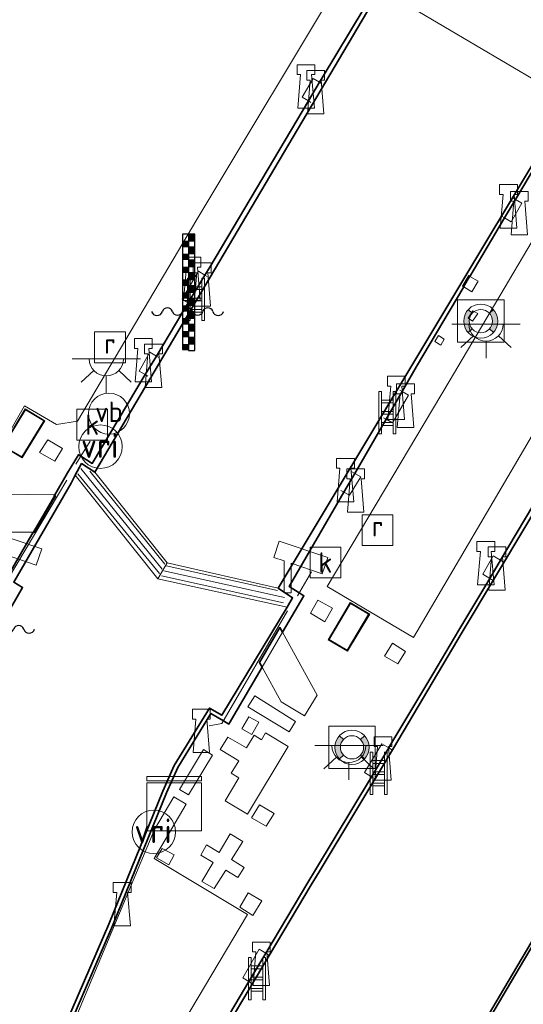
# Model space of a CAD drawing. Header units: metres. Extents: x 185049 to 189876, y 349292 to 352302.
# Tile 156 of 256: x 189289 to 189325, y 350255 to 350328. Entities that reach past the tile are written whole.
import ezdxf
from ezdxf.enums import TextEntityAlignment as Align

# ---------------------------------------------------------------- set-up
doc = ezdxf.new("R2010")
doc.units = ezdxf.units.M
for name, color, linetype, lineweight in [('B-WE-GK-KADEMUUR-GV', 150, 'Continuous', 35), ('B-WE-GR-GRAS-GV', 60, 'Continuous', 13), ('B-WE-IE-MEUBILAIR_WATERWEGMEUBILAIR-S', 150, 'Continuous', 25), ('B-WE-IE-MEUBILAIR_WEGMEUBILAIR-S', 7, 'Continuous', 25), ('B-WE-IE-TERREINAFSCHEIDING_KUNSTMATIG_HEKWERK-G', 20, 'IE-TERREINAFSCHEIDING-KUNSTMATIG', 18), ('B-WE-KG-KADASTRAAL_DAKRAND-G', 170, 'Continuous', 18), ('B-WE-KL-DATA-S', 90, 'Continuous', 25), ('B-WE-KL-ET_LS_OV_LICHTPUNT-S', 190, 'Continuous', 25), ('B-WE-KW-KUNSTWERK_SLUIS-G', 170, 'Continuous', 18), ('B-WE-KW-KUNSTWERK_SLUIS-GV', 170, 'Continuous', 18), ('B-WE-KW-KUNSTWERK_SLUIS_SCHUTSLUIS-GV', 170, 'Continuous', 18), ('B-WE-OB-OEVERVOORZIENING-G', 7, 'Continuous', 18), ('B-WE-OG-BEBOUWING_NUTSGEBOUW-GV', 7, 'Continuous', 18), ('B-WE-OG-WATER_KANAAL-GV', 120, 'Continuous', 18), ('B-WE-OG-WEG_TRAP-S', 7, 'Continuous', 25), ('B-WE-RI-GWA_KOLK-S', 30, 'Continuous', 25), ('B-WE-RI-GWA_RIOOLPUT-GV', 30, 'Continuous', 18), ('B-WE-RI-GWA_RIOOLPUT-S', 30, 'Continuous', 25), ('B-WE-VH-VERHARDING_BETON-GV', 252, 'Continuous', 18), ('B-WE-VH-VERHARDING_ROOSTER-GV', 252, 'Continuous', 18), ('B-WE-VW-VRI-S', 160, 'Continuous', 25)]:
    doc.layers.add(name, color=color, linetype=linetype, lineweight=lineweight)
doc.styles.add('NLCS-ISO', font='NLCS-ISO.ttf')
doc.linetypes.add('IE-TERREINAFSCHEIDING-KUNSTMATIG', pattern='A,4,[82,NLCS.SHX,S=0.75,R=90,X=0,Y=0],4,-2', length=10)

# ---------------------------------------------------------------- blocks, each defined once
blk = doc.blocks.new('SOG-WATER_REDDINGSMIDDEL-SO')
at = {"linetype": 'ByBlock', "lineweight": 18}
h = blk.add_hatch(color=0, dxfattribs=at)
h.dxf.hatch_style = 1
h.paths.add_polyline_path([(1.25, 0, 0.187058), (0.923, 0.843), (0.628, 0.573, -0.187058), (0.85, 0, -0.187058), (0.628, -0.573), (0.923, -0.843, 0.187058)])
h.paths.add_polyline_path([(-0.628, 0.573), (-0.923, 0.843, 0.187058), (-1.25, 0, 0.187058), (-0.923, -0.843), (-0.628, -0.573, -0.187058), (-0.85, 0, -0.187058)])
at = {"color": 0, "linetype": 'ByBlock', "lineweight": 18}
blk.add_lwpolyline([(1.699, 1.55), (-1.699, 1.55), (-1.699, -1.55), (1.699, -1.55)], close=True, dxfattribs=at)
for points in [[(-0.628, 0.573), (-0.923, 0.843)], [(0.923, 0.843), (0.628, 0.573)], [(-0.628, -0.573), (-0.923, -0.843)], [(0.923, -0.843), (0.628, -0.573)]]:
    blk.add_lwpolyline(points, dxfattribs=at)
for radius in [1.25, 0.85]:
    blk.add_circle((0, 0), radius, dxfattribs=at)
blk = doc.blocks.new('SKL-DATA_KAST-SO')
at = {"color": 0, "linetype": 'ByBlock', "lineweight": 18}
for points in [[(-2, 2), (2, 2), (2, 1.68), (-2, 1.68)], [(-2, 1.52), (2, 1.52), (2, -2), (-2, -2)]]:
    blk.add_lwpolyline(points, close=True, dxfattribs=at)
blk = doc.blocks.new('SIE-WATER_WATERSTANDMETER-SO')
h = blk.add_hatch(color=256)
h.dxf.hatch_style = 1
h.paths.add_polyline_path([(0, 5.167), (-0.455, 5.167), (-0.455, 4.696), (0, 4.696)])
h = blk.add_hatch(color=256)
h.dxf.hatch_style = 1
h.paths.add_polyline_path([(0.455, 5.639), (0, 5.639), (0, 5.167), (0.455, 5.167)])
h = blk.add_hatch(color=256)
h.dxf.hatch_style = 1
h.paths.add_polyline_path([(0.455, 4.696), (0, 4.696), (0, 4.224), (0.455, 4.224)])
h = blk.add_hatch(color=256)
h.dxf.hatch_style = 1
h.paths.add_polyline_path([(0, 4.224), (-0.455, 4.224), (-0.455, 3.752), (0, 3.752)])
h = blk.add_hatch(color=256)
h.dxf.hatch_style = 1
h.paths.add_polyline_path([(0.455, 3.752), (0, 3.752), (0, 3.28), (0.455, 3.28)])
h = blk.add_hatch(color=256)
h.dxf.hatch_style = 1
h.paths.add_polyline_path([(0, 3.28), (-0.455, 3.28), (-0.455, 2.808), (0, 2.808)])
h = blk.add_hatch(color=256)
h.dxf.hatch_style = 1
h.paths.add_polyline_path([(0, 2.336), (-0.455, 2.336), (-0.455, 1.865), (0, 1.865)])
h = blk.add_hatch(color=256)
h.dxf.hatch_style = 1
h.paths.add_polyline_path([(0.455, 2.808), (0, 2.808), (0, 2.336), (0.455, 2.336)])
h = blk.add_hatch(color=256)
h.dxf.hatch_style = 1
h.paths.add_polyline_path([(0.455, 1.865), (0, 1.865), (0, 1.393), (0.455, 1.393)])
h = blk.add_hatch(color=256)
h.dxf.hatch_style = 1
h.paths.add_polyline_path([(0, 1.393), (-0.455, 1.393), (-0.455, 0.921), (0, 0.921)])
h = blk.add_hatch(color=256)
h.dxf.hatch_style = 1
h.paths.add_polyline_path([(0.455, 0.921), (0, 0.921), (0, 0.449), (0.455, 0.449)])
h = blk.add_hatch(color=256)
h.dxf.hatch_style = 1
h.paths.add_polyline_path([(0, 0.449), (-0.455, 0.449), (-0.455, -0.023), (0, -0.023)])
h = blk.add_hatch(color=256)
h.dxf.hatch_style = 1
h.paths.add_polyline_path([(0, -0.495), (-0.455, -0.495), (-0.455, -0.967), (0, -0.967)])
h = blk.add_hatch(color=256)
h.dxf.hatch_style = 1
h.paths.add_polyline_path([(0.455, -0.023), (0, -0.023), (0, -0.495), (0.455, -0.495)])
h = blk.add_hatch(color=256)
h.dxf.hatch_style = 1
h.paths.add_polyline_path([(0, -1.438), (-0.455, -1.438), (-0.455, -1.91), (0, -1.91)])
h = blk.add_hatch(color=256)
h.dxf.hatch_style = 1
h.paths.add_polyline_path([(0.455, -0.967), (0, -0.967), (0, -1.438), (0.455, -1.438)])
h = blk.add_hatch(color=256)
h.dxf.hatch_style = 1
h.paths.add_polyline_path([(0.455, -1.91), (0, -1.91), (0, -2.382), (0.455, -2.382)])
h = blk.add_hatch(color=256)
h.dxf.hatch_style = 1
h.paths.add_polyline_path([(0, -2.382), (-0.455, -2.382), (-0.455, -2.854), (0, -2.854)])
blk.add_lwpolyline([(0.455, -2.793), (0.455, 5.639), (-0.455, 5.639), (-0.455, -2.793)])
for points in [[(0.455, 5.639), (0, 5.639), (0, 5.167), (0.455, 5.167)], [(0.455, 5.167), (0, 5.167), (0, 4.696), (0.455, 4.696)], [(0.455, 4.696), (0, 4.696), (0, 4.224), (0.455, 4.224)], [(0.455, 4.224), (0, 4.224), (0, 3.752), (0.455, 3.752)], [(0.455, 3.752), (0, 3.752), (0, 3.28), (0.455, 3.28)], [(0.455, 3.28), (0, 3.28), (0, 2.808), (0.455, 2.808)], [(0.455, 2.808), (0, 2.808), (0, 2.336), (0.455, 2.336)], [(0.455, 2.336), (0, 2.336), (0, 1.865), (0.455, 1.865)], [(0.455, 1.865), (0, 1.865), (0, 1.393), (0.455, 1.393)], [(0.455, 1.393), (0, 1.393), (0, 0.921), (0.455, 0.921)], [(0.455, 0.921), (0, 0.921), (0, 0.449), (0.455, 0.449)], [(0.455, 0.449), (0, 0.449), (0, -0.023), (0.455, -0.023)], [(0.455, -0.023), (0, -0.023), (0, -0.495), (0.455, -0.495)], [(0.455, -0.495), (0, -0.495), (0, -0.967), (0.455, -0.967)], [(0.455, -0.967), (0, -0.967), (0, -1.438), (0.455, -1.438)], [(0.455, -1.438), (0, -1.438), (0, -1.91), (0.455, -1.91)], [(0.455, -1.91), (0, -1.91), (0, -2.382), (0.455, -2.382)], [(0.455, -2.382), (0, -2.382), (0, -2.854), (0.455, -2.854)]]:
    blk.add_lwpolyline(points, close=True)
for centre, radius, start, end in [((-1.554, -0.12), 0.381, 16.89466, 163.10534), ((-0.077, -0.12), 0.381, 16.89466, 163.10534), ((1.4, -0.12), 0.381, 16.89466, 163.10534), ((-2.314, 0.111), 0.413, 196.89466, 343.10534), ((-0.816, 0.105), 0.391, 196.89466, 343.10534), ((0.662, 0.105), 0.391, 196.89466, 343.10534), ((2.16, 0.111), 0.413, 196.89466, 343.10534)]:
    blk.add_arc(centre, radius, start, end)
blk = doc.blocks.new('SIE-WATER_BOLDER-SO')
at = {"color": 0, "linetype": 'ByBlock', "lineweight": 18}
blk.add_lwpolyline([(0.402, 0.867), (0.602, -1.587), (-0.602, -1.587), (-0.402, 0.867), (-0.65, 0.867), (-0.65, 1.587), (0.65, 1.587), (0.65, 0.867)], close=True, dxfattribs=at)
blk = doc.blocks.new('SOG-WEG_TRAP-SO')
at = {"color": 0, "linetype": 'ByBlock', "lineweight": 18}
for points in [[(-0.425, -1.55), (-0.425, 1.55), (-0.625, 1.55), (-0.625, -1.55)], [(0.425, 1.55), (0.625, 1.55), (0.625, -1.55), (0.425, -1.55)]]:
    blk.add_lwpolyline(points, close=True, dxfattribs=at)
for points in [[(0.425, 0.925), (-0.425, 0.925)], [(0.425, 0.725), (-0.425, 0.725)], [(0.425, 0.1), (-0.425, 0.1)], [(0.425, -0.1), (-0.425, -0.1)], [(0.425, -0.725), (-0.425, -0.725)], [(0.425, -0.925), (-0.425, -0.925)]]:
    blk.add_lwpolyline(points, dxfattribs=at)
blk = doc.blocks.new('SKL-ET_OV_LICHTPUNT-SO')
at = {"color": 0, "linetype": 'ByBlock', "lineweight": 18}
for points in [[(-1.25, 0), (-2.5, 0)], [(1.25, 0), (2.5, 0)], [(-0.915, -0.851), (-1.831, -1.703)], [(0, -1.25), (0, -2.5)], [(0.915, -0.851), (1.831, -1.703)]]:
    blk.add_lwpolyline(points, dxfattribs=at)
blk.add_lwpolyline([(0, 0), (1.25, 0, -1), (-1.25, 0)], format="xyb", close=True, dxfattribs=at)
blk = doc.blocks.new('SKL-VRI_PAAL-SO')
at = {"lineweight": 18}
blk.add_circle((0, 0), 1.593, dxfattribs=at)
at = {"lineweight": 18, "style": 'NLCS-ISO'}
blk.add_text('vri', height=1.8, dxfattribs=at).set_placement((-0.057, 0.076), align=Align.MIDDLE_CENTER)
blk = doc.blocks.new('SIE-WEG_CAMERA-SO')
at = {"color": 0, "linetype": 'ByBlock', "lineweight": 18}
blk.add_lwpolyline([(-1.224, 0.415), (-1.224, -1.924), (-0.724, -1.924), (-0.724, 0.245), (1.552, -0.526), (1.953, 0.658), (-1.599, 1.861), (-2, 0.677)], close=True, dxfattribs=at)
blk = doc.blocks.new('SRI-PUT_INSPECTIEPUT_RIOOLPUT-SO')
at = {"color": 0, "linetype": 'ByBlock', "lineweight": 18}
blk.add_lwpolyline([(-1.125, -1.125), (1.125, -1.125), (1.125, 1.125), (-1.125, 1.125)], close=True, dxfattribs=at)
at = {"color": 0, "linetype": 'ByBlock', "lineweight": 18, "style": 'NLCS-ISO'}
blk.add_text('r', height=1.5, dxfattribs=at).set_placement((0, 0.283), align=Align.MIDDLE_CENTER)
blk = doc.blocks.new('SRI-KOLK-SO')
at = {"color": 0, "linetype": 'ByBlock', "lineweight": 18}
blk.add_lwpolyline([(-1.125, -1.125), (1.125, -1.125), (1.125, 1.125), (-1.125, 1.125)], close=True, dxfattribs=at)
at = {"color": 0, "linetype": 'ByBlock', "lineweight": 18, "style": 'NLCS-ISO'}
blk.add_text('k', height=1.5, dxfattribs=at).set_placement((0, 0), align=Align.MIDDLE_CENTER)
blk = doc.blocks.new('SIE-WEG_PAAL_VERKEERSBORD-SO')
at = {"color": 0, "linetype": 'ByBlock', "lineweight": 18}
blk.add_circle((0, 0), 1.5, dxfattribs=at)
at = {"color": 0, "linetype": 'ByBlock', "lineweight": 18, "style": 'NLCS-ISO'}
blk.add_text('vb', height=1.5, dxfattribs=at).set_placement((0, 0.132), align=Align.MIDDLE_CENTER)

msp = doc.modelspace()

# ---------------------------------------------------------------- linework, layer by layer
at = {"layer": 'B-WE-GK-KADEMUUR-GV'}
for points in [[(189315.022, 350329.804, 32.344), (189294.123, 350294.421, 32.352), (189293.148, 350295.06, 32.352), (189292.681, 350294.204, 32.346), (189292.38, 350293.621, 32.345), (189288.191, 350286.387, 32.345), (189288.836, 350285.977, 32.345), (189286.131, 350281.299, 32.345), (189284.774, 350279.454, 32.345), (189272.897, 350265.242, 32.345), (189264.004, 350254.726, 32.345)], [(189287.383, 350286.189, 34.1), (189289.6043, 350290.0254, 34.1005), (189289.671, 350290.025, 34.072), (189291.232, 350292.687, 34.064), (189291.1692, 350292.728, 34.1008), (189292.128, 350294.384, 34.101), (189292.922, 350295.703, 34.159), (189293.0891, 350295.598, 34.0813), (189293.925, 350295.073, 34.159), (189297.8089, 350301.5681, 34.1554), (189298.623, 350302.9295, 34.1546), (189300.9582, 350306.8348, 34.1525), (189302.1658, 350308.8544, 34.1513), (189302.522, 350309.45, 34.151), (189309.7408, 350321.6053, 34.1475), (189310.5523, 350322.9716, 34.1471), (189310.818, 350323.419, 34.147), (189314.741, 350329.963, 34.149)], [(189289.7418, 350248.8069, 32.345), (189295.1412, 350261.3373, 32.345), (189299.0959, 350271.0779, 32.345), (189299.9163, 350272.9496, 32.345), (189302.514, 350277.1576, 32.345), (189303.4025, 350276.6327, 32.345), (189308.202, 350284.552, 32.345), (189308.592, 350285.227, 32.345), (189307.539, 350285.936, 32.352), (189328.906, 350321.602, 32.344)], [(189328.566, 350320.588, 34.031), (189324.9024, 350314.398, 34.0485), (189324.1009, 350313.0438, 34.0523), (189321.5635, 350308.7566, 34.0644), (189321.478, 350308.806, 34.054), (189321.03, 350308.042, 34.045), (189321.1109, 350307.9918, 34.0665), (189317.661, 350302.163, 34.083), (189316.6045, 350300.3373, 34.0903), (189315.4306, 350298.3085, 34.0983), (189313.1353, 350294.3421, 34.1141), (189312.3439, 350292.9743, 34.1195), (189308.344, 350286.062, 34.147), (189309.068, 350285.5949, 34.0901), (189309.415, 350285.371, 34.105), (189307.8543, 350282.7067, 34.1074), (189307.661, 350283.058, 34.082), (189306.164, 350280.486, 34.06), (189306.3528, 350280.1435, 34.1096), (189304.113, 350276.32, 34.113), (189303.9152, 350275.9824, 34.09), (189303.523, 350276.2135, 34.0617), (189302.612, 350276.7503, 34.06), (189300.1824, 350272.8094, 33.93), (189299.3724, 350270.9613, 34.07), (189295.4198, 350261.2262, 34.05), (189290.017, 350248.6881, 34.02)], [(189340.27, 350314.945, 20.752), (189321, 350282.707, 20.752), (189315.9575, 350274.2263, 20.752), (189310.5204, 350265.1609, 20.752), (189309.9427, 350264.2183, 20.752), (189302.865, 350252.3065, 20.752)], [(189313.3349, 350238.4319, 20.752), (189324.0428, 350256.6057, 20.752), (189334.0568, 350273.5637, 20.752), (189348.233, 350297.479, 20.752), (189353.909, 350307.059, 20.752), (189354.078, 350306.952, 34.169), (189348.405, 350297.375, 33.943), (189334.229, 350273.462, 34.06), (189324.215, 350256.504, 34.088), (189313.507, 350238.33, 34.154)], [(189302.6228, 350252.478, 34.075), (189305.3904, 350257.1348, 34.075), (189306.6251, 350259.2122, 34.075), (189309.706, 350264.3961, 34.075), (189310.2723, 350265.3196, 34.075), (189314.3536, 350272.1262, 34.075), (189315.6215, 350274.2409, 34.075), (189315.7103, 350274.3889, 34.075), (189318.837, 350279.646, 34.164), (189320.7491, 350282.8562, 34.1606), (189323.0074, 350286.6475, 34.1566), (189323.7986, 350287.9758, 34.1552), (189326.1694, 350291.956, 34.151)]]:
    msp.add_polyline3d(points, dxfattribs=at)
at = {"layer": 'B-WE-GR-GRAS-GV'}
for points in [[(189301.576, 350312.933, 34.054), (189292.849, 350298.16, 34.088), (189291.322, 350297.926, 34.092), (189288.9765, 350299.2756, 34.0459), (189287.303, 350296.33, 34.057), (189283.795, 350298.465, 33.988), (189286.508, 350303.05, 33.952), (189285.417, 350303.681, 33.98), (189285.874, 350304.512, 33.992), (189284.944, 350305.07, 33.981), (189284.4558, 350304.2475, 33.9816), (189280.1605, 350306.7792, 33.9885), (189280.653, 350307.609, 34.009), (189279.746, 350308.149, 34.028), (189279.231, 350307.327, 33.99), (189278.166, 350307.986, 33.999), (189275.45, 350303.366, 33.992), (189271.862, 350305.552, 34.035), (189273.512, 350308.402, 34.089), (189270.329, 350310.291, 34.111), (189277.008, 350321.599, 34.056), (189280.367, 350327.278, 34.046), (189290.142, 350343.659, 34.088), (189312.533, 350331.214, 34.051)], [(189326.137, 350297.164, 34.036), (189317.439, 350282.325, 34.074), (189311.118, 350286.051, 34.047), (189320.043, 350301.066, 34.035), (189329.824, 350317.616, 34.009), (189331.3611, 350320.2146, 34.0067), (189337.65, 350316.5392, 34.0349), (189336.0473, 350313.8415, 34.0366)], [(189295.453, 350245.5, 34.09), (189284.127, 350226.391, 34.082), (189272.492, 350206.743, 34.084), (189269.413, 350208.634, 34.029), (189259.6377, 350192.1568, 34.013), (189259.617, 350192.122, 34.013), (189258.81, 350192.57, 33.964), (189263.741, 350200.98, 33.917), (189274.72, 350219.331, 33.928), (189284.897, 350236.292, 33.961), (189289.804, 350247.513, 33.976), (189298.497, 350268.279, 34.038), (189299.897, 350270.663, 34.05), (189300.792, 350270.122, 34.043), (189298.459, 350266.135, 34.023), (189305.291, 350262.057, 34.047)]]:
    msp.add_polyline3d(points, close=True, dxfattribs=at)
at = {"layer": 'B-WE-IE-TERREINAFSCHEIDING_KUNSTMATIG_HEKWERK-G'}
for points in [[(189309.926, 350321.496, 34.041), (189309.7408, 350321.6053, 34.1475), (189309.277, 350321.879, 34.038), (189310.084, 350323.248, 34.045), (189310.5523, 350322.9716, 34.1471), (189310.733, 350322.865, 34.048)], [(189323.926, 350313.147, 34.052), (189324.1009, 350313.0438, 34.0523), (189324.575, 350312.764, 34.055), (189325.348, 350314.135, 34.057), (189324.9024, 350314.398, 34.0485), (189324.699, 350314.518, 34.054)], [(189301.163, 350306.714, 34.029), (189300.9582, 350306.8348, 34.1525), (189300.514, 350307.097, 34.026), (189301.692, 350309.134, 34.034), (189302.1658, 350308.8544, 34.1513), (189302.341, 350308.751, 34.037)], [(189298.004, 350301.453, 34.058), (189297.8089, 350301.5681, 34.1554), (189297.355, 350301.836, 34.055), (189298.146, 350303.211, 34.041), (189298.623, 350302.9295, 34.1546), (189298.795, 350302.828, 34.044)], [(189315.245, 350298.418, 34.064), (189315.4306, 350298.3085, 34.0983), (189315.894, 350298.035, 34.067), (189317.062, 350300.076, 34.072), (189316.6045, 350300.3373, 34.0903), (189316.444, 350300.429, 34.079)], [(189292.721, 350295.006, 34.057), (189293.78, 350296.709, 34.052)], [(189292.882, 350294.307, 34.098), (189298.858, 350287.005, 34.117)], [(189299.238, 350287.707, 34.006), (189293.743, 350294.509, 34.141)], [(189312.125, 350293.098, 34.076), (189312.3439, 350292.9743, 34.1195), (189312.755, 350292.742, 34.068), (189313.576, 350294.085, 34.063), (189313.1353, 350294.3421, 34.1141), (189312.928, 350294.463, 34.076)], [(189287.382, 350284.785, 34.051), (189287.188, 350285.645, 34.054), (189292.074, 350293.854, 34.059)], [(189324.0209, 350287.8425, 34.114), (189323.7986, 350287.9758, 34.1552), (189323.265, 350288.296, 34.114), (189322.495, 350286.955, 34.109), (189323.0074, 350286.6475, 34.1566), (189323.2509, 350286.5015, 34.109)], [(189307.49, 350285.771, 34.109), (189299.348, 350287.577, 34.003)], [(189309.966, 350287.126, 34.111), (189308.942, 350285.38, 34.071)], [(189298.996, 350286.843, 34.117), (189307.916, 350284.855, 34.117)], [(189302.491, 350275.853, 34.058), (189303.42, 350276.037, 34.055), (189308.224, 350284.274, 34.066)], [(189315.8293, 350274.1162, 34.141), (189315.6215, 350274.2409, 34.075), (189315.128, 350274.537, 34.141), (189313.839, 350272.435, 34.13), (189314.3536, 350272.1262, 34.075), (189314.5755, 350271.9931, 34.13)], [(189306.8273, 350259.0908, 34.146), (189306.6251, 350259.2122, 34.075), (189306.147, 350259.499, 34.146), (189304.94, 350257.405, 34.16), (189305.3904, 350257.1348, 34.075), (189305.6071, 350257.0047, 34.16)]]:
    msp.add_polyline3d(points, dxfattribs=at)
at = {"layer": 'B-WE-KG-KADASTRAAL_DAKRAND-G'}
for points in [[(189288.7752, 350295.5526, 36.448), (189287.4487, 350296.3423, 36.448), (189289.0499, 350299.0041, 36.448), (189290.3889, 350298.1887, 36.448)], [(189312.5744, 350281.4031, 36.471), (189311.2566, 350282.1709, 36.471), (189312.8185, 350284.8183, 36.471), (189314.1363, 350284.0315, 36.471)]]:
    msp.add_polyline3d(points, close=True, dxfattribs=at)
at = {"layer": 'B-WE-KW-KUNSTWERK_SLUIS-G'}
for points in [[(189293.092, 350294.689, 34.098), (189299.049, 350287.325, 34.117)], [(189299.178, 350287.212, 34.117), (189308.003, 350285.245, 34.117)]]:
    msp.add_polyline3d(points, dxfattribs=at)
at = {"layer": 'B-WE-KW-KUNSTWERK_SLUIS-GV'}
for points in [[(189299.411, 350287.788, 32.351), (189298.718, 350286.63, 32.345), (189292.681, 350294.204, 32.346), (189293.148, 350295.06, 32.352), (189294.123, 350294.421, 32.352)], [(189308.592, 350285.227, 32.345), (189308.202, 350284.552, 32.345), (189298.718, 350286.63, 32.345), (189299.411, 350287.788, 32.351), (189307.539, 350285.936, 32.352)]]:
    msp.add_polyline3d(points, close=True, dxfattribs=at)
at = {"layer": 'B-WE-KW-KUNSTWERK_SLUIS_SCHUTSLUIS-GV'}
for points in [[(189389.094, 350420.132, 32.344), (189384.569, 350412.223, 32.344), (189383.038, 350413.049, 32.344), (189381.018, 350410.088, 32.344), (189374.36, 350398.646, 32.344), (189364.031, 350380.983, 32.344), (189353.372, 350363.04, 32.344), (189341.648, 350343.158, 32.344), (189328.906, 350321.602, 32.344), (189315.022, 350329.804, 32.344), (189317.716, 350334.286, 32.344), (189331.794, 350357.961, 32.344), (189344.324, 350379.235, 32.344), (189356.547, 350399.86, 32.344), (189369.169, 350421.487, 32.344), (189367.709, 350422.306, 32.344), (189372.67, 350430.355, 32.344), (189378.827, 350422.75, 32.344), (189379.317, 350422.476, 32.344), (189379.878, 350422.162, 32.344), (189389.178, 350420.557, 32.344)], [(189328.906, 350321.602, 32.344), (189307.539, 350285.936, 32.352), (189299.411, 350287.788, 32.351), (189294.123, 350294.421, 32.352), (189315.022, 350329.804, 32.344)], [(189290.5046, 350199.8391, 20.752), (189287.7976, 350195.4179, 20.752), (189279.634, 350197.094, 20.752), (189274.1218, 350203.5873, 20.752), (189278.3382, 350210.6491, 20.752), (189284.1696, 350220.6315, 20.752), (189293.0666, 350235.6377, 20.752), (189302.865, 350252.3065, 20.752), (189309.9427, 350264.2183, 20.752), (189310.5204, 350265.1609, 20.752), (189315.9575, 350274.2263, 20.752), (189321, 350282.707, 20.752), (189340.27, 350314.945, 20.752), (189353.909, 350307.059, 20.752), (189348.233, 350297.479, 20.752), (189334.0568, 350273.5637, 20.752), (189324.0428, 350256.6057, 20.752), (189313.3349, 350238.4319, 20.752), (189305.8659, 350225.8839, 20.752), (189297.4147, 350211.5226, 20.752)]]:
    msp.add_polyline3d(points, close=True, dxfattribs=at)
at = {"layer": 'B-WE-OB-OEVERVOORZIENING-G'}
for points in [[(189315.022, 350329.804, 32.344), (189294.123, 350294.421, 32.352), (189299.411, 350287.788, 32.351), (189307.539, 350285.936, 32.352), (189328.906, 350321.602, 32.344)], [(189353.909, 350307.059, 20.752), (189348.233, 350297.479, 20.752), (189334.0568, 350273.5637, 20.752), (189324.0428, 350256.6057, 20.752), (189313.3349, 350238.4319, 20.752), (189305.8659, 350225.8839, 20.752), (189297.4147, 350211.5226, 20.752), (189290.5046, 350199.8391, 20.752), (189287.7976, 350195.4179, 20.752), (189279.634, 350197.094, 20.752), (189274.1218, 350203.5873, 20.752), (189278.3382, 350210.6491, 20.752), (189284.1696, 350220.6315, 20.752), (189293.0666, 350235.6377, 20.752), (189302.865, 350252.3065, 20.752), (189309.9427, 350264.2183, 20.752), (189310.5204, 350265.1609, 20.752), (189315.9575, 350274.2263, 20.752), (189321, 350282.707, 20.752), (189340.27, 350314.945, 20.752)], [(189264.004, 350254.726, 32.345), (189272.897, 350265.242, 32.345), (189284.774, 350279.454, 32.345), (189286.131, 350281.299, 32.345), (189288.836, 350285.977, 32.345), (189288.191, 350286.387, 32.345), (189292.38, 350293.621, 32.345), (189292.681, 350294.204, 32.346), (189298.718, 350286.63, 32.345), (189308.202, 350284.552, 32.345), (189303.4025, 350276.6327, 32.345), (189302.514, 350277.1576, 32.345), (189299.9163, 350272.9496, 32.345), (189299.0959, 350271.0779, 32.345), (189295.1412, 350261.3373, 32.345), (189289.7418, 350248.8069, 32.345)]]:
    msp.add_polyline3d(points, dxfattribs=at)
at = {"layer": 'B-WE-OG-BEBOUWING_NUTSGEBOUW-GV'}
for points in [[(189290.473, 350298.196, 34.06), (189288.801, 350295.479, 34.06), (189287.38, 350296.325, 34.06), (189289.033, 350299.073, 34.13)], [(189314.228, 350284.035, 34.03), (189312.616, 350281.321, 34.02), (189311.188, 350282.153, 34.08), (189312.801, 350284.887, 34.07)]]:
    msp.add_polyline3d(points, close=True, dxfattribs=at)
at = {"layer": 'B-WE-OG-WATER_KANAAL-GV'}
msp.add_polyline3d([(189264.004, 350254.726, 32.345), (189272.897, 350265.242, 32.345), (189284.774, 350279.454, 32.345), (189286.131, 350281.299, 32.345), (189288.836, 350285.977, 32.345), (189288.191, 350286.387, 32.345), (189292.38, 350293.621, 32.345), (189292.681, 350294.204, 32.346), (189298.718, 350286.63, 32.345), (189308.202, 350284.552, 32.345), (189303.4025, 350276.6327, 32.345), (189302.514, 350277.1576, 32.345), (189299.9163, 350272.9496, 32.345), (189299.0959, 350271.0779, 32.345), (189295.1412, 350261.3373, 32.345), (189289.7418, 350248.8069, 32.345)], dxfattribs=at)
at = {"layer": 'B-WE-RI-GWA_RIOOLPUT-GV'}
for points in [[(189321.5635, 350308.7566, 34.0644), (189321.1109, 350307.9918, 34.0665), (189321.03, 350308.042, 34.045), (189321.478, 350308.806, 34.054)], [(189322.171, 350308.405, 34.045), (189321.699, 350307.627, 34.041), (189321.1109, 350307.9918, 34.0665), (189321.5635, 350308.7566, 34.0644)], [(189322.1504, 350306.0369, 33.998), (189321.7575, 350305.4911, 34.032), (189321.427, 350305.713, 34.04), (189321.7834, 350306.2509, 34.01)], [(189319.677, 350304.17, 34.044), (189319.421, 350303.725, 34.049), (189318.991, 350303.99, 34.05), (189319.254, 350304.425, 34.049)], [(189291.745, 350296.168, 34.04), (189291.191, 350295.224, 34.039), (189290.082, 350295.877, 34.033), (189290.687, 350296.801, 34.044)], [(189291.1692, 350292.728, 34.1008), (189289.6043, 350290.0254, 34.1005), (189286.373, 350290.046, 34.053), (189284.559, 350291.151, 34.057), (189285.574, 350292.846, 34.057), (189291.091, 350292.779, 34.063)], [(189291.232, 350292.687, 34.064), (189289.671, 350290.025, 34.072), (189289.6043, 350290.0254, 34.1005), (189291.1692, 350292.728, 34.1008)], [(189311.496, 350284.463, 34.047), (189310.938, 350283.476, 34.051), (189309.905, 350284.099, 34.045), (189310.446, 350285.049, 34.056)], [(189307.8543, 350282.7067, 34.1074), (189306.3528, 350280.1435, 34.1096), (189306.164, 350280.486, 34.06), (189307.661, 350283.058, 34.082)], [(189310.39, 350278.099, 34.055), (189309.463, 350276.592, 34.061), (189307.744, 350277.619, 34.06), (189306.3528, 350280.1435, 34.1096), (189307.8543, 350282.7067, 34.1074)], [(189316.845, 350281.313, 34.073), (189316.281, 350280.409, 34.08), (189315.317, 350280.964, 34.076), (189315.906, 350281.9, 34.079)], [(189308.81, 350276.177, 34.059), (189308.327, 350275.428, 34.055), (189305.324, 350277.25, 34.059), (189305.814, 350278.044, 34.06)], [(189306.601, 350275.349, 34.074), (189308.254, 350274.357, 34.074), (189305.294, 350269.403, 34.066), (189303.646, 350270.362, 34.067), (189304.656, 350272.064, 34.059), (189304.087, 350272.382, 34.063), (189304.645, 350273.305, 34.058), (189303.295, 350274.119, 34.067), (189303.84, 350275.031, 34.067), (189305.216, 350274.24, 34.066), (189305.773, 350275.169, 34.063), (189306.325, 350274.834, 34.065)], [(189307.23, 350269.442, 34.051), (189306.649, 350268.505, 34.051), (189305.589, 350269.13, 34.061), (189306.17, 350270.086, 34.066)], [(189304.936, 350267.392, 34.048), (189304.123, 350266.068, 34.043), (189305.038, 350265.487, 34.045), (189304.591, 350264.764, 34.052), (189303.693, 350265.3, 34.048), (189302.848, 350263.946, 34.05), (189301.946, 350264.474, 34.055), (189302.785, 350265.847, 34.064), (189301.876, 350266.393, 34.056), (189302.295, 350267.137, 34.054), (189303.211, 350266.582, 34.048), (189304.018, 350267.946, 34.036)], [(189306.327, 350263.038, 34.075), (189305.687, 350261.969, 34.071), (189304.736, 350262.573, 34.067), (189305.349, 350263.627, 34.068)]]:
    msp.add_polyline3d(points, close=True, dxfattribs=at)
at = {"layer": 'B-WE-VH-VERHARDING_BETON-GV'}
for points in [[(189287.303, 350296.33, 34.057), (189288.9765, 350299.2756, 34.0459), (189291.322, 350297.926, 34.092), (189292.849, 350298.16, 34.088), (189301.576, 350312.933, 34.054), (189312.533, 350331.214, 34.051)], [(189314.741, 350329.963, 34.149), (189310.818, 350323.419, 34.147), (189310.5523, 350322.9716, 34.1471), (189310.084, 350323.248, 34.045), (189309.277, 350321.879, 34.038), (189309.7408, 350321.6053, 34.1475), (189302.522, 350309.45, 34.151), (189302.1658, 350308.8544, 34.1513), (189301.692, 350309.134, 34.034), (189300.514, 350307.097, 34.026), (189300.9582, 350306.8348, 34.1525), (189298.623, 350302.9295, 34.1546), (189298.146, 350303.211, 34.041), (189297.355, 350301.836, 34.055), (189297.8089, 350301.5681, 34.1554), (189293.925, 350295.073, 34.159), (189293.0891, 350295.598, 34.0813), (189292.922, 350295.703, 34.159), (189292.128, 350294.384, 34.101), (189291.1692, 350292.728, 34.1008), (189291.091, 350292.779, 34.063), (189285.574, 350292.846, 34.057)], [(189290.017, 350248.6881, 34.02), (189295.4198, 350261.2262, 34.05), (189299.3724, 350270.9613, 34.07), (189300.1824, 350272.8094, 33.93), (189302.612, 350276.7503, 34.06), (189303.523, 350276.2135, 34.0617), (189303.9152, 350275.9824, 34.09), (189304.113, 350276.32, 34.113), (189306.3528, 350280.1435, 34.1096), (189307.744, 350277.619, 34.06), (189309.463, 350276.592, 34.061), (189310.39, 350278.099, 34.055), (189307.8543, 350282.7067, 34.1074), (189309.415, 350285.371, 34.105), (189309.068, 350285.5949, 34.0901), (189308.344, 350286.062, 34.147), (189312.3439, 350292.9743, 34.1195), (189312.755, 350292.742, 34.068), (189313.576, 350294.085, 34.063), (189313.1353, 350294.3421, 34.1141), (189315.4306, 350298.3085, 34.0983), (189315.894, 350298.035, 34.067), (189317.062, 350300.076, 34.072), (189316.6045, 350300.3373, 34.0903), (189317.661, 350302.163, 34.083), (189321.1109, 350307.9918, 34.0665), (189321.699, 350307.627, 34.041), (189322.171, 350308.405, 34.045), (189321.5635, 350308.7566, 34.0644), (189324.1009, 350313.0438, 34.0523), (189324.575, 350312.764, 34.055), (189325.348, 350314.135, 34.057), (189324.9024, 350314.398, 34.0485), (189328.566, 350320.588, 34.031)], [(189329.824, 350317.616, 34.009), (189320.043, 350301.066, 34.035), (189311.118, 350286.051, 34.047), (189317.439, 350282.325, 34.074), (189326.137, 350297.164, 34.036)], [(189313.507, 350238.33, 34.154), (189324.215, 350256.504, 34.088), (189334.229, 350273.462, 34.06), (189348.405, 350297.375, 33.943), (189354.078, 350306.952, 34.169), (189356.604, 350305.467, 34.084), (189351.145, 350296.273, 34.041), (189343.756, 350283.763, 34.041), (189338.408, 350274.886, 34.004), (189336.748, 350271.971, 34.076), (189337.042, 350270.68, 34.068), (189339.398, 350269.312, 34.056), (189329.849, 350252.974, 34.05)], [(189326.1694, 350291.956, 34.151), (189323.7986, 350287.9758, 34.1552), (189323.265, 350288.296, 34.114), (189322.495, 350286.955, 34.109), (189323.0074, 350286.6475, 34.1566), (189320.7491, 350282.8562, 34.1606), (189318.837, 350279.646, 34.164), (189315.7103, 350274.3889, 34.075), (189315.6215, 350274.2409, 34.075), (189315.128, 350274.537, 34.141), (189313.839, 350272.435, 34.13), (189314.3536, 350272.1262, 34.075), (189310.2723, 350265.3196, 34.075), (189309.706, 350264.3961, 34.075), (189306.6251, 350259.2122, 34.075), (189306.147, 350259.499, 34.146), (189304.94, 350257.405, 34.16), (189305.3904, 350257.1348, 34.075), (189302.6228, 350252.478, 34.075)], [(189286.373, 350290.046, 34.053), (189289.6043, 350290.0254, 34.1005), (189287.383, 350286.189, 34.1)], [(189295.453, 350245.5, 34.09), (189305.291, 350262.057, 34.047), (189298.459, 350266.135, 34.023), (189300.792, 350270.122, 34.043), (189299.897, 350270.663, 34.05), (189298.497, 350268.279, 34.038), (189289.804, 350247.513, 33.976)]]:
    msp.add_polyline3d(points, dxfattribs=at)
for points in [[(189310.5523, 350322.9716, 34.1471), (189309.7408, 350321.6053, 34.1475), (189309.277, 350321.879, 34.038), (189310.084, 350323.248, 34.045)], [(189325.348, 350314.135, 34.057), (189324.575, 350312.764, 34.055), (189324.1009, 350313.0438, 34.0523), (189324.9024, 350314.398, 34.0485)], [(189302.1658, 350308.8544, 34.1513), (189300.9582, 350306.8348, 34.1525), (189300.514, 350307.097, 34.026), (189301.692, 350309.134, 34.034)], [(189321.427, 350305.713, 34.04), (189321.7575, 350305.4911, 34.032), (189322.1504, 350306.0369, 33.998), (189321.7834, 350306.2509, 34.01)], [(189318.991, 350303.99, 34.05), (189319.421, 350303.725, 34.049), (189319.677, 350304.17, 34.044), (189319.254, 350304.425, 34.049)], [(189298.623, 350302.9295, 34.1546), (189297.8089, 350301.5681, 34.1554), (189297.355, 350301.836, 34.055), (189298.146, 350303.211, 34.041)], [(189317.062, 350300.076, 34.072), (189315.894, 350298.035, 34.067), (189315.4306, 350298.3085, 34.0983), (189316.6045, 350300.3373, 34.0903)], [(189290.473, 350298.196, 34.06), (189289.033, 350299.073, 34.13), (189287.38, 350296.325, 34.06), (189288.801, 350295.479, 34.06)], [(189290.082, 350295.877, 34.033), (189291.191, 350295.224, 34.039), (189291.745, 350296.168, 34.04), (189290.687, 350296.801, 34.044)], [(189313.576, 350294.085, 34.063), (189312.755, 350292.742, 34.068), (189312.3439, 350292.9743, 34.1195), (189313.1353, 350294.3421, 34.1141)], [(189323.7986, 350287.9758, 34.1552), (189323.0074, 350286.6475, 34.1566), (189322.495, 350286.955, 34.109), (189323.265, 350288.296, 34.114)], [(189309.905, 350284.099, 34.045), (189310.938, 350283.476, 34.051), (189311.496, 350284.463, 34.047), (189310.446, 350285.049, 34.056)], [(189312.801, 350284.887, 34.07), (189311.188, 350282.153, 34.08), (189312.616, 350281.321, 34.02), (189314.228, 350284.035, 34.03)], [(189315.906, 350281.9, 34.079), (189315.317, 350280.964, 34.076), (189316.281, 350280.409, 34.08), (189316.845, 350281.313, 34.073)], [(189308.81, 350276.177, 34.059), (189305.814, 350278.044, 34.06), (189305.324, 350277.25, 34.059), (189308.327, 350275.428, 34.055)], [(189306.601, 350275.349, 34.074), (189306.325, 350274.834, 34.065), (189305.773, 350275.169, 34.063), (189305.216, 350274.24, 34.066), (189303.84, 350275.031, 34.067), (189303.295, 350274.119, 34.067), (189304.645, 350273.305, 34.058), (189304.087, 350272.382, 34.063), (189304.656, 350272.064, 34.059), (189303.646, 350270.362, 34.067), (189305.294, 350269.403, 34.066), (189308.254, 350274.357, 34.074)], [(189315.6215, 350274.2409, 34.075), (189314.3536, 350272.1262, 34.075), (189313.839, 350272.435, 34.13), (189315.128, 350274.537, 34.141)], [(189306.17, 350270.086, 34.066), (189305.589, 350269.13, 34.061), (189306.649, 350268.505, 34.051), (189307.23, 350269.442, 34.051)], [(189304.018, 350267.946, 34.036), (189303.211, 350266.582, 34.048), (189302.295, 350267.137, 34.054), (189301.876, 350266.393, 34.056), (189302.785, 350265.847, 34.064), (189301.946, 350264.474, 34.055), (189302.848, 350263.946, 34.05), (189303.693, 350265.3, 34.048), (189304.591, 350264.764, 34.052), (189305.038, 350265.487, 34.045), (189304.123, 350266.068, 34.043), (189304.936, 350267.392, 34.048)], [(189304.736, 350262.573, 34.067), (189305.687, 350261.969, 34.071), (189306.327, 350263.038, 34.075), (189305.349, 350263.627, 34.068)], [(189306.6251, 350259.2122, 34.075), (189305.3904, 350257.1348, 34.075), (189304.94, 350257.405, 34.16), (189306.147, 350259.499, 34.146)]]:
    msp.add_polyline3d(points, close=True, dxfattribs=at)
at = {"layer": 'B-WE-VH-VERHARDING_ROOSTER-GV'}
for points in [[(189306.125, 350276.117, 34.053), (189305.594, 350275.23, 34.063), (189304.862, 350275.639, 34.06), (189305.39, 350276.521, 34.054)], [(189302.721, 350273.72, 34.046), (189300.972, 350270.817, 34.054), (189300.308, 350271.209, 34.057), (189302.063, 350274.115, 34.05)], [(189299.934, 350266.406, 34.056), (189299.526, 350265.678, 34.054), (189298.627, 350266.187, 34.054), (189299.043, 350266.886, 34.063)]]:
    msp.add_polyline3d(points, close=True, dxfattribs=at)

# ---------------------------------------------------------------- block references
at = {"layer": 'B-WE-IE-MEUBILAIR_WATERWEGMEUBILAIR-S'}
for name, p in [('SIE-WATER_BOLDER-SO', (189309.576, 350322.67, 34.122)), ('SIE-WATER_BOLDER-SO', (189310.28, 350322.26, 33.901)), ('SIE-WATER_BOLDER-SO', (189324.386, 350313.892, 33.908)), ('SIE-WATER_BOLDER-SO', (189325.169, 350313.401, 34.092)), ('SIE-WATER_WATERSTANDMETER-SO', (189300.981, 350306.203, 34.033)), ('SIE-WATER_BOLDER-SO', (189301.218, 350308.575, 34.134)), ('SIE-WATER_BOLDER-SO', (189301.976, 350308.165, 33.973)), ('SOG-WATER_REDDINGSMIDDEL-SO', (189322.357, 350305.488, 34.031)), ('SIE-WATER_BOLDER-SO', (189297.672, 350302.619, 34.147)), ('SIE-WATER_BOLDER-SO', (189298.41, 350302.226, 34.006)), ('SIE-WATER_BOLDER-SO', (189316.169, 350299.864, 34.06)), ('SIE-WATER_BOLDER-SO', (189316.849, 350299.299, 34.138)), ('SIE-WATER_BOLDER-SO', (189312.457, 350293.851, 34.055)), ('SIE-WATER_BOLDER-SO', (189313.208, 350293.078, 34.155)), ('SIE-WATER_BOLDER-SO', (189322.724, 350287.758, 34.13)), ('SIE-WATER_WATERSTANDMETER-SO', (189287.1507, 350282.9495, 32.345)), ('SIE-WATER_BOLDER-SO', (189323.548, 350287.372, 34.015)), ('SIE-WATER_BOLDER-SO', (189301.909, 350275.483, 34.056)), ('SOG-WATER_REDDINGSMIDDEL-SO', (189312.932, 350274.286, 34.062)), ('SIE-WATER_BOLDER-SO', (189315.2, 350273.473, 34.04)), ('SIE-WATER_BOLDER-SO', (189296.12, 350262.799, 34.042)), ('SIE-WATER_BOLDER-SO', (189306.301, 350258.443, 34.07))]:
    msp.add_blockref(name, p, dxfattribs=at)
at = {"layer": 'B-WE-IE-MEUBILAIR_WEGMEUBILAIR-S'}
for name, p in [('SIE-WEG_PAAL_VERKEERSBORD-SO', (189295.154, 350298.715, 34.071)), ('SIE-WEG_CAMERA-SO', (189288.2875, 350288.148, 34.0475)), ('SIE-WEG_CAMERA-SO', (189309.2035, 350287.5165, 34.1275))]:
    msp.add_blockref(name, p, dxfattribs=at)
at = {"layer": 'B-WE-KL-DATA-S'}
msp.add_blockref('SKL-DATA_KAST-SO', (189299.917, 350270.161, 34.011), dxfattribs=at)
at = {"layer": 'B-WE-KL-ET_LS_OV_LICHTPUNT-S'}
for p in [(189322.737, 350305.2655, 33.965), (189294.957, 350302.722, 34.109), (189312.7055, 350274.4135, 34.052)]:
    msp.add_blockref('SKL-ET_OV_LICHTPUNT-SO', p, dxfattribs=at)
at = {"layer": 'B-WE-OG-WEG_TRAP-S'}
for p in [(189301.525, 350307.074, 33.971), (189315.518, 350298.783, 33.971), (189314.883, 350272.386, 34.016), (189305.984, 350257.356, 34.046)]:
    msp.add_blockref('SOG-WEG_TRAP-SO', p, dxfattribs=at)
at = {"layer": 'B-WE-RI-GWA_KOLK-S'}
for p in [(189293.93, 350297.908, 34.055), (189310.989, 350287.814, 34.052)]:
    msp.add_blockref('SRI-KOLK-SO', p, dxfattribs=at)
at = {"layer": 'B-WE-RI-GWA_RIOOLPUT-S'}
for p in [(189295.229, 350303.569, 34.076), (189314.805, 350290.19, 34.128)]:
    msp.add_blockref('SRI-PUT_INSPECTIEPUT_RIOOLPUT-SO', p, dxfattribs=at)
at = {"layer": 'B-WE-VW-VRI-S'}
for p in [(189294.5345, 350296.2975, 34.048), (189298.4325, 350268.095, 34.049)]:
    msp.add_blockref('SKL-VRI_PAAL-SO', p, dxfattribs=at)

doc.saveas('drawing.dxf')
